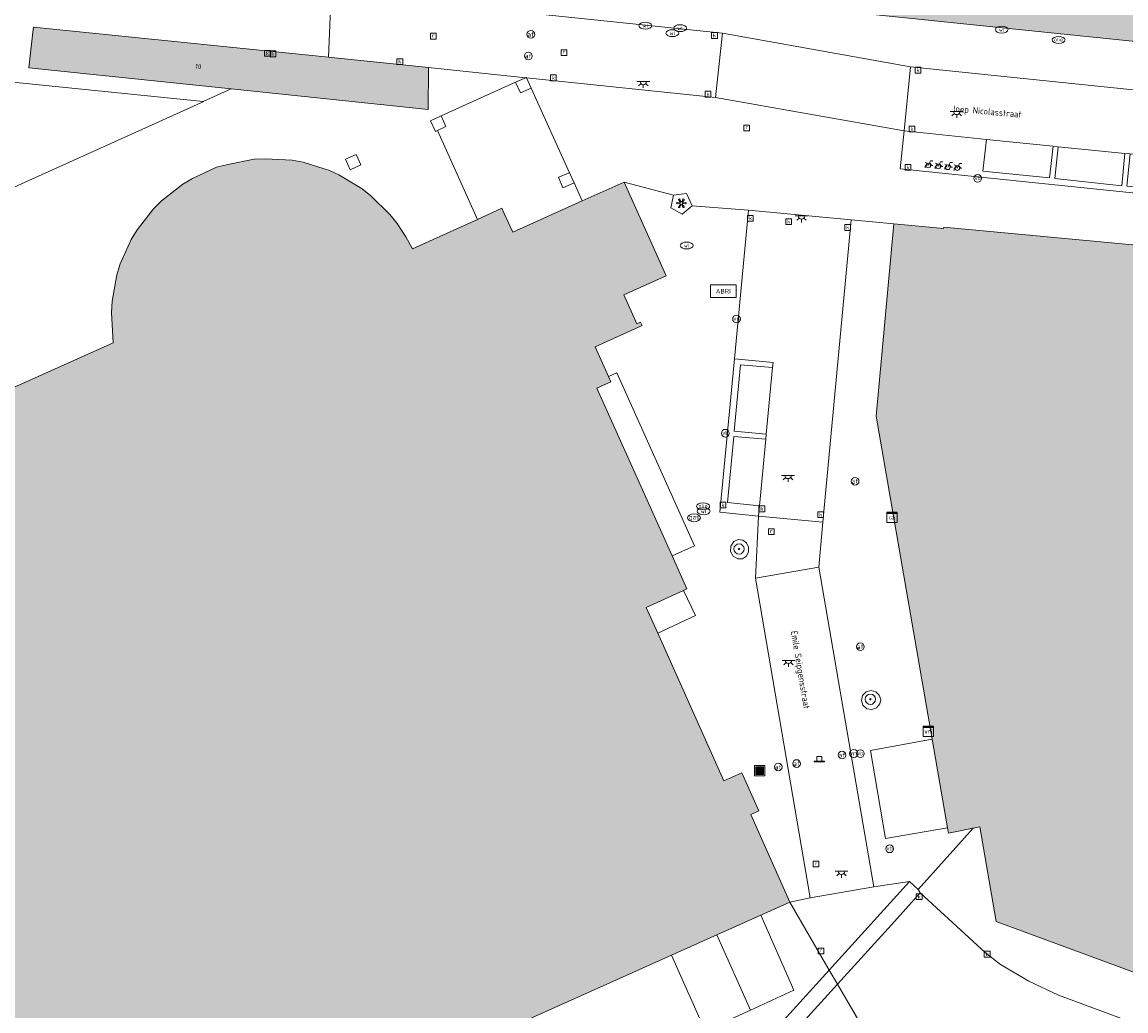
# Model space of a CAD drawing. Header units: metres. Extents: x 196496 to 197479, y 355250 to 356324.
# Tile 105 of 119: x 197117 to 197202, y 355940 to 356017. Entities that reach past the tile are written whole.
import ezdxf
from ezdxf.enums import TextEntityAlignment as Align

# ---------------------------------------------------------------- set-up
doc = ezdxf.new("R2010")
doc.units = ezdxf.units.M
doc.layers.get('0').update_dxf_attribs({"lineweight": 9})
for name, color, linetype, lineweight in [('B-WE-GR-BOOM-S', 251, 'Continuous', 9), ('B-WE-IE-KUNSTOBJECT-S', 251, 'Continuous', 9), ('B-WE-IE-MEUBILAIR_WEGMEUBILAIR-GV', 251, 'Continuous', 9), ('B-WE-IE-MEUBILAIR_WEGMEUBILAIR-S', 251, 'Continuous', 9), ('B-WE-IE-TERREINAFSCHEIDING_KUNSTMATIG_MUUR-GV', 251, 'Continuous', 9), ('B-WE-KL-BRANDSTOF_PUT-S', 251, 'Continuous', 9), ('B-WE-KL-DATA-S', 251, 'Continuous', 9), ('B-WE-KL-ET_LS_OV_LICHTPUNT-S', 251, 'Continuous', 9), ('B-WE-KL-GAS_PUT-S', 251, 'Continuous', 9), ('B-WE-KL-WATER-S', 251, 'Continuous', 9), ('B-WE-OG-BEBOUWING-GV', 251, 'Continuous', 9), ('B-WE-OG-BEBOUWING_HUISNUMMER-T35', 90, 'Continuous', 9), ('B-WE-OG-BEBOUWING_STRAATNAAM-T35', 130, 'Continuous', 9), ('B-WE-RI-GWA_KOLK-S', 251, 'Continuous', 9), ('B-WE-RI-GWA_RIOOLPUT-S', 251, 'Continuous', 9), ('B-WE-VH-ONVERHARD-GV', 251, 'Continuous', 9), ('B-WE-VH-VERHARDING_ASFALT-GV', 251, 'Continuous', 9), ('B-WE-VH-VERHARDING_BETONSTRAATSTEEN-GV', 251, 'Continuous', 9), ('B-WE-VH-VERHARDING_OPEN-GV', 251, 'Continuous', 9), ('B-WE-VH-VERHARDING_STRAATBAKSTEEN-GV', 251, 'Continuous', 9), ('B-WE-VW-AFSLUITPAAL-S', 251, 'Continuous', 9), ('B-WE-VW-VRI-S', 251, 'Continuous', 9), ('B-WE-VW-VRI_POLLER-S', 251, 'Continuous', 9)]:
    doc.layers.add(name, color=color, linetype=linetype, lineweight=lineweight)
doc.layers.add('X-XX-AL-PRESENTATIE_GEBOUW3-V', color=7, linetype='Continuous', lineweight=9, true_color=0xebe1d6)
doc.styles.add('NLCS-ISO', font='NLCS-ISO.ttf')
doc.styles.add('NLCS-ISO-ANNOTATIEF-T35', font='NLCS-ISO.ttf', dxfattribs={"height": 3.5})

# ---------------------------------------------------------------- blocks, each defined once
blk = doc.blocks.new('SIE-WEG_AFVALBAK-SO')
at = {"linetype": 'ByBlock', "lineweight": 18}
h = blk.add_hatch(color=0, dxfattribs=at)
h.dxf.hatch_style = 1
h.paths.add_polyline_path([(-1.5, -1.5), (1.5, -1.5), (1.5, 1.5), (-1.5, 1.5)])
at = {"color": 0, "linetype": 'ByBlock', "lineweight": 18}
for points in [[(-2, -2), (2, -2), (2, 2), (-2, 2)], [(-1.5, -1.5), (1.5, -1.5), (1.5, 1.5), (-1.5, 1.5)]]:
    blk.add_lwpolyline(points, close=True, dxfattribs=at)
blk = doc.blocks.new('SKL-DATA_SIGNAAL_CAIKAST-SO')
at = {"color": 0, "linetype": 'ByBlock', "lineweight": 18}
for points in [[(-2, 2), (2, 2), (2, 1.68), (-2, 1.68)], [(-2, 1.52), (2, 1.52), (2, -2), (-2, -2)]]:
    blk.add_lwpolyline(points, close=True, dxfattribs=at)
at = {"color": 0, "linetype": 'ByBlock', "lineweight": 18, "style": 'NLCS-ISO'}
blk.add_text('cai', height=1.5, dxfattribs=at).set_placement((0, 0), align=Align.MIDDLE_CENTER)
blk = doc.blocks.new('SKL-VRI_TERREINKAST-SO')
at = {"lineweight": 18}
for points in [[(-2, 2), (2, 2), (2, 1.68), (-2, 1.68)], [(-2, 1.52), (2, 1.52), (2, -2), (-2, -2)]]:
    blk.add_lwpolyline(points, close=True, dxfattribs=at)
at = {"lineweight": 18, "style": 'NLCS-ISO'}
blk.add_text('vri', height=1.8, dxfattribs=at).set_placement((0, 0), align=Align.MIDDLE_CENTER)
blk = doc.blocks.new('SIE-WEG_PAAL_VERKEERSBORD-SO')
at = {"color": 0, "linetype": 'ByBlock', "lineweight": 18}
blk.add_circle((0, 0), 1.5, dxfattribs=at)
at = {"color": 0, "linetype": 'ByBlock', "lineweight": 18, "style": 'NLCS-ISO'}
blk.add_text('vb', height=1.5, dxfattribs=at).set_placement((0, 0.13), align=Align.MIDDLE_CENTER)
blk = doc.blocks.new('SKL-VRI_PAAL-SO')
at = {"lineweight": 18}
blk.add_circle((0, 0), 1.59, dxfattribs=at)
at = {"lineweight": 18, "style": 'NLCS-ISO'}
blk.add_text('vri', height=1.8, dxfattribs=at).set_placement((-0.06, 0.08), align=Align.MIDDLE_CENTER)
blk = doc.blocks.new('SVW-POLLER-SO')
at = {"lineweight": 18}
blk.add_lwpolyline([(2, -1), (2, -0.8), (1, -0.8), (1, 1), (-1, 1), (-1, -0.8), (-2, -0.8), (-2, -1)], close=True, dxfattribs=at)
blk.add_lwpolyline([(-1, -0.8), (1, -0.8)], dxfattribs=at)
blk = doc.blocks.new('SVW-AFSLUITPAAL-SO')
at = {"lineweight": 18}
blk.add_circle((0, 0), 1.5, dxfattribs=at)
at = {"lineweight": 18, "style": 'NLCS-ISO'}
blk.add_text('af', height=1.8, dxfattribs=at).set_placement((0, 0), align=Align.MIDDLE_CENTER)
blk = doc.blocks.new('SKL-WATER_WATERLEIDINGPUT-SO')
at = {"color": 0, "linetype": 'ByBlock', "lineweight": 18}
blk.add_ellipse((0, 0), major_axis=(2.5, 0), ratio=0.54, dxfattribs=at)
at = {"color": 0, "linetype": 'ByBlock', "lineweight": 18, "style": 'NLCS-ISO'}
blk.add_text('wl', height=1.5, dxfattribs=at).set_placement((0, 0), align=Align.MIDDLE_CENTER)
blk = doc.blocks.new('SRI-KOLK-SO')
at = {"color": 0, "linetype": 'ByBlock', "lineweight": 18}
blk.add_lwpolyline([(-1.125, -1.125), (1.125, -1.125), (1.125, 1.125), (-1.125, 1.125)], close=True, dxfattribs=at)
at = {"color": 0, "linetype": 'ByBlock', "lineweight": 18, "style": 'NLCS-ISO'}
blk.add_text('k', height=1.5, dxfattribs=at).set_placement((0, 0), align=Align.MIDDLE_CENTER)
blk = doc.blocks.new('SRI-PUT_INSPECTIEPUT_RIOOLPUT-SO')
at = {"color": 0, "linetype": 'ByBlock', "lineweight": 18}
blk.add_lwpolyline([(-1.12, -1.12), (1.12, -1.12), (1.12, 1.12), (-1.12, 1.12)], close=True, dxfattribs=at)
at = {"color": 0, "linetype": 'ByBlock', "lineweight": 18, "style": 'NLCS-ISO'}
blk.add_text('r', height=1.5, dxfattribs=at).set_placement((0, 0.28), align=Align.MIDDLE_CENTER)
blk = doc.blocks.new('SKL-BENZINEPUT_OLIEPUT-SO')
at = {"color": 0, "linetype": 'ByBlock', "lineweight": 18}
blk.add_ellipse((0, 0), major_axis=(2.5, 0), ratio=0.54, dxfattribs=at)
at = {"color": 0, "linetype": 'ByBlock', "lineweight": 18, "style": 'NLCS-ISO'}
blk.add_text('olie', height=1.5, dxfattribs=at).set_placement((0, 0.16), align=Align.MIDDLE_CENTER)
blk = doc.blocks.new('SKL-GAS_PUT-SO')
at = {"color": 0, "linetype": 'ByBlock', "lineweight": 18}
blk.add_ellipse((0, 0), major_axis=(2.5, 0), ratio=0.601255, dxfattribs=at)
at = {"color": 0, "linetype": 'ByBlock', "lineweight": 18, "style": 'NLCS-ISO'}
blk.add_text('gas', height=1.8, dxfattribs=at).set_placement((0.12, 0.3), align=Align.MIDDLE_CENTER)
blk = doc.blocks.new('SKL-ET_OV_LICHTPUNT-SO')
at = {"color": 0, "linetype": 'ByBlock', "lineweight": 18}
for points in [[(-1.25, 0), (-2.5, 0)], [(1.25, 0), (2.5, 0)], [(-0.92, -0.85), (-1.83, -1.7)], [(0, -1.25), (0, -2.5)], [(0.92, -0.85), (1.83, -1.7)]]:
    blk.add_lwpolyline(points, dxfattribs=at)
blk.add_lwpolyline([(0, 0), (1.25, 0, -1), (-1.25, 0)], format="xyb", close=True, dxfattribs=at)
blk = doc.blocks.new('SIE-WEG_ABRI-SO')
blk.add_lwpolyline([(-5, -2.5), (5, -2.5), (5, 2.5), (-5, 2.5)], close=True)
at = {"style": 'NLCS-ISO'}
blk.add_text('ABRI', height=1.8, dxfattribs=at).set_placement((0, 0), align=Align.MIDDLE_CENTER)
blk = doc.blocks.new('SIE-WEG_FIETSENREK-SO')
at = {"color": 0, "linetype": 'ByBlock', "lineweight": 18}
for points in [[(-1.5, -1.35), (-1.5, -0.54), (-0.73, -0.28), (-0.73, 0.53), (-1.5, 0.79)], [(-0.3, -0.45), (0.6, 1.35), (1.5, 1.35)], [(1.05, -0.45), (0.21, 0.58)], [(1.05, -0.45), (1.5, -0.45)]]:
    blk.add_lwpolyline(points, dxfattribs=at)
blk.add_circle((-0.3, -0.45), 0.9, dxfattribs=at)
blk = doc.blocks.new('SIE-KUNSTOBJECT-SO')
at = {"color": 0, "linetype": 'ByBlock', "lineweight": 18, "flags": 128}
blk.add_lwpolyline([(0.27, -0.73, 0.700208), (-0.27, -0.73), (-0.56, -1.53, -1), (-1.05, -1.25), (-0.5, -0.6, 0.700208), (-0.77, -0.13), (-1.6, -0.28, -1), (-1.6, 0.28), (-0.77, 0.13, 0.700208), (-0.5, 0.6), (-1.05, 1.25, -1), (-0.56, 1.53), (-0.27, 0.73, 0.700208), (0.27, 0.73), (0.56, 1.53, -1), (1.05, 1.25), (0.5, 0.6, 0.700208), (0.77, 0.13), (1.6, 0.28, -1), (1.6, -0.28), (0.77, -0.13, 0.700208), (0.5, -0.6), (1.05, -1.25, -1), (0.56, -1.53)], format="xyb", close=True, dxfattribs=at)
blk = doc.blocks.new('SGR-BOOM_01-SO')
at = {"linetype": 'ByBlock', "lineweight": 18}
h = blk.add_hatch(color=0, dxfattribs=at)
h.dxf.hatch_style = 1
edge = h.paths.add_edge_path()
edge.add_arc((0, 0), 0.25, 0, 360)
at = {"color": 0, "linetype": 'ByBlock', "lineweight": 18}
for radius in [2, 0.25]:
    blk.add_circle((0, 0), radius, dxfattribs=at)

msp = doc.modelspace()

# ---------------------------------------------------------------- hatches: boundary and pattern name
at = {"layer": 'X-XX-AL-PRESENTATIE_GEBOUW3-V'}
for points in [[(197223.287, 356012.985), (197228.234, 356012.476), (197228.361, 356013.686), (197229.327, 356013.575), (197232.858, 356015.868), (197236.522, 356028.182), (197236.67, 356028.673), (197222.266, 356032.983), (197222.188, 356032.718), (197221.497, 356030.369), (197220.794, 356027.979), (197220.503, 356026.989), (197220.35, 356026.471), (197220.026, 356025.369), (197214.898, 356025.897), (197175.774, 356029.927), (197175.758, 356029.929), (197175.518, 356027.628), (197175.407, 356027.636), (197175.274, 356026.296), (197175.379, 356026.268), (197174.526, 356018.007), (197179.487, 356017.496)], [(197132.932, 356011.372), (197148.213, 356009.782), (197148.261, 356013.046), (197140.482, 356013.839), (197117.561, 356016.174), (197117.519, 356015.783), (197117.215, 356013.007)], [(197149.044, 355935.944), (197167.131, 355944.063), (197170.648, 355945.642), (197174.058, 355947.173), (197176.32, 355948.188), (197173.284, 355954.991), (197173.913, 355955.272), (197172.574, 355958.23), (197171.195, 355957.609), (197166.052, 355969.091), (197165.163, 355971.075), (197168.052, 355972.408), (197168.317, 355972.53), (197167.163, 355975.098), (197161.311, 355988.124), (197162.415, 355988.618), (197162.231, 355989.028), (197161.195, 355991.342), (197164.835, 355992.976), (197164.712, 355993.25), (197164.438, 355993.127), (197163.426, 355995.381), (197166.719, 355996.859), (197163.434, 356004.135), (197160.186, 356002.669), (197154.792, 356000.234), (197154.132, 356001.693), (197153.951, 356002.094), (197152.055, 356001.236), (197146.994, 355998.947), (197146.498, 355999.884), (197145.807, 356000.926), (197145.256, 356001.609), (197143.778, 356003.07), (197143.093, 356003.616), (197141.291, 356004.693), (197140.497, 356005.049), (197140.138, 356005.162), (197138.512, 356005.672), (197137.668, 356005.824), (197135.582, 356005.947), (197134.696, 356005.909), (197132.656, 356005.504), (197131.795, 356005.278), (197129.916, 356004.4), (197129.164, 356003.962), (197127.509, 356002.678), (197126.895, 356002.065), (197125.61, 356000.421), (197125.165, 355999.674), (197124.452, 355998.104), (197124.301, 355997.77), (197124.048, 355996.936), (197123.673, 355994.891), (197123.625, 355994.01), (197123.76, 355991.63), (197104.578, 355983.049), (197102.836, 355983.683), (197102.938, 355984.001), (197103.203, 355985.496), (197103.183, 355986.141), (197102.892, 355987.494), (197102.558, 355988.18), (197102.519, 355988.238), (197101.688, 355989.45), (197101.234, 355989.896), (197099.936, 355990.701), (197099.341, 355990.91), (197097.842, 355991.162), (197097.206, 355991.144), (197095.712, 355990.818), (197095.14, 355990.538), (197093.903, 355989.649), (197093.477, 355989.192), (197092.662, 355987.902), (197092.439, 355987.322), (197092.395, 355987.062), (197092.179, 355985.776), (197092.194, 355985.182), (197092.259, 355984.899), (197092.541, 355983.675), (197092.807, 355983.106), (197093.782, 355981.905), (197094.135, 355981.441), (197095.441, 355980.626), (197096.013, 355980.405), (197097.521, 355980.144), (197097.877, 355980.153), (197098.175, 355980.161), (197099.858, 355980.589), (197100.816, 355978.428), (197099.024, 355977.615), (197095.958, 355976.225), (197097.06, 355973.782), (197098.171, 355971.322), (197099.305, 355968.808), (197100.465, 355966.239), (197101.659, 355963.593), (197103.48, 355959.557), (197103.666, 355959.144), (197114.3, 355935.581), (197119.876, 355923.226), (197119.938, 355923.09), (197120.011, 355923.123), (197128.411, 355926.977), (197129.622, 355924.265), (197131.139, 355924.946), (197130.958, 355925.347), (197136.202, 355927.708), (197136.381, 355927.307), (197139.286, 355928.614), (197139.827, 355927.408), (197141.248, 355928.044), (197141.035, 355928.467), (197145.626, 355930.514), (197145.818, 355930.095), (197147.11, 355930.671), (197147.243, 355930.73), (197145.574, 355934.386), (197146.304, 355934.714), (197148.128, 355935.533)], [(197188.57, 355953.96), (197188.642, 355953.546), (197190.563, 355953.931), (197191.059, 355954.03), (197192.337, 355946.665), (197207.719, 355941.014), (197207.858, 355941.391), (197207.679, 355941.456), (197209.013, 355945.089), (197209.187, 355945.025), (197209.304, 355945.408), (197209.125, 355945.474), (197210.248, 355949.184), (197212.514, 355948.353), (197213.131, 355950.389), (197213.246, 355950.406), (197222.809, 355981.954), (197224.202, 355991.132), (197224.093, 355991.155), (197224.701, 355995.024), (197214.719, 355998.034), (197213.777, 355998.124), (197213.742, 355998.239), (197188.268, 356000.633), (197188.254, 356000.531), (197184.395, 356000.883), (197183.01, 355985.943), (197187.372, 355960.852)]]:
    msp.add_hatch(color=256, dxfattribs=at).paths.add_polyline_path(points)

# ---------------------------------------------------------------- linework, layer by layer
at = {"layer": 'B-WE-IE-MEUBILAIR_WEGMEUBILAIR-GV', "flags": 128}
for points in [[(197171.714, 355975.427), (197171.917, 355975.061), (197172.279, 355974.853), (197172.649, 355974.866), (197172.954, 355975.076), (197173.112, 355975.403), (197173.107, 355975.766), (197172.943, 355976.088), (197172.653, 355976.305), (197172.289, 355976.351), (197171.957, 355976.195), (197171.729, 355975.845)], [(197181.967, 355964.246), (197181.87, 355963.859), (197181.986, 355963.477), (197182.284, 355963.212), (197182.676, 355963.143), (197183.047, 355963.28), (197183.306, 355963.58), (197183.375, 355963.933), (197183.255, 355964.273), (197182.987, 355964.523), (197182.636, 355964.625), (197182.249, 355964.528)]]:
    msp.add_lwpolyline(points, close=True, dxfattribs=at)
at = {"layer": 'B-WE-IE-TERREINAFSCHEIDING_KUNSTMATIG_MUUR-GV', "flags": 128}
for points in [[(197155.014, 356011.89), (197155.397, 356011.056), (197156.218, 356011.433), (197155.853, 356012.239), (197155.842, 356012.264), (197155.799, 356012.245)], [(197148.949, 356008.146), (197149.605, 356008.446), (197149.227, 356009.273), (197148.407, 356008.902), (197148.782, 356008.07)], [(197141.803, 356005.915), (197142.17, 356005.087), (197142.997, 356005.464), (197142.622, 356006.285)], [(197159.551, 356004.071), (197159.194, 356004.86), (197158.349, 356004.522), (197158.683, 356003.686)], [(197167.277, 356003.128), (197167.068, 356002.127), (197167.952, 356001.639), (197168.715, 356002.286), (197168.286, 356003.242)]]:
    msp.add_lwpolyline(points, close=True, dxfattribs=at)
at = {"layer": 'B-WE-OG-BEBOUWING-GV', "flags": 128}
for points in [[(197223.287, 356012.985), (197228.234, 356012.476), (197228.361, 356013.686), (197229.327, 356013.575), (197232.858, 356015.868), (197236.522, 356028.182), (197236.67, 356028.673), (197222.266, 356032.983), (197222.188, 356032.718), (197221.497, 356030.369), (197220.794, 356027.979), (197220.503, 356026.989), (197220.35, 356026.471), (197220.026, 356025.369), (197214.898, 356025.897), (197175.774, 356029.927), (197175.758, 356029.929), (197175.518, 356027.628), (197175.407, 356027.636), (197175.274, 356026.296), (197175.379, 356026.268), (197174.526, 356018.007), (197179.487, 356017.496)], [(197132.932, 356011.372), (197148.213, 356009.782), (197148.261, 356013.046), (197140.482, 356013.839), (197117.561, 356016.174), (197117.519, 356015.783), (197117.215, 356013.007)]]:
    msp.add_lwpolyline(points, close=True, dxfattribs=at)
for points in [[(197149.044, 355935.944), (197167.131, 355944.063), (197170.648, 355945.642), (197174.058, 355947.173), (197176.32, 355948.188), (197173.284, 355954.991), (197173.913, 355955.272), (197172.574, 355958.23), (197171.195, 355957.609), (197166.052, 355969.091), (197165.163, 355971.075), (197168.052, 355972.408), (197168.317, 355972.53), (197167.163, 355975.098), (197161.311, 355988.124), (197162.415, 355988.618), (197162.231, 355989.028), (197161.195, 355991.342), (197164.835, 355992.976), (197164.712, 355993.25), (197164.438, 355993.127), (197163.426, 355995.381), (197166.719, 355996.859), (197163.434, 356004.135), (197160.186, 356002.669), (197154.792, 356000.234), (197154.132, 356001.693), (197153.951, 356002.094), (197152.055, 356001.236), (197146.994, 355998.947), (197146.498, 355999.884), (197145.807, 356000.926), (197145.256, 356001.609), (197143.778, 356003.07), (197143.093, 356003.616), (197141.291, 356004.693), (197140.497, 356005.049), (197140.138, 356005.162), (197138.512, 356005.672), (197137.668, 356005.824), (197135.582, 356005.947), (197134.696, 356005.909), (197132.656, 356005.504), (197131.795, 356005.278), (197129.916, 356004.4), (197129.164, 356003.962), (197127.509, 356002.678), (197126.895, 356002.065), (197125.61, 356000.421), (197125.165, 355999.674), (197124.452, 355998.104), (197124.301, 355997.77), (197124.048, 355996.936), (197123.673, 355994.891), (197123.625, 355994.01), (197123.76, 355991.63), (197104.578, 355983.049)], [(197213.742, 355998.239), (197188.268, 356000.633), (197188.254, 356000.531), (197184.395, 356000.883), (197183.01, 355985.943), (197187.372, 355960.852), (197188.57, 355953.96), (197188.642, 355953.546), (197190.563, 355953.931), (197191.059, 355954.03), (197192.337, 355946.665), (197207.719, 355941.014)]]:
    msp.add_lwpolyline(points, dxfattribs=at)
at = {"layer": 'B-WE-VH-ONVERHARD-GV', "flags": 128}
for points in [[(197171.714, 355975.427), (197171.917, 355975.061), (197172.279, 355974.853), (197172.649, 355974.866), (197172.954, 355975.076), (197173.112, 355975.403), (197173.107, 355975.766), (197172.943, 355976.088), (197172.653, 355976.305), (197172.289, 355976.351), (197171.957, 355976.195), (197171.729, 355975.845)], [(197181.967, 355964.246), (197181.87, 355963.859), (197181.986, 355963.477), (197182.284, 355963.212), (197182.676, 355963.143), (197183.047, 355963.28), (197183.306, 355963.58), (197183.375, 355963.933), (197183.255, 355964.273), (197182.987, 355964.523), (197182.636, 355964.625), (197182.249, 355964.528)]]:
    msp.add_lwpolyline(points, close=True, dxfattribs=at)
at = {"layer": 'B-WE-VH-VERHARDING_ASFALT-GV', "flags": 128}
msp.add_lwpolyline([(197182.747, 355937.092), (197183.515, 355937.482), (197184.344, 355937.755), (197185.204, 355937.897), (197186.065, 355937.908), (197186.9, 355937.793), (197187.682, 355937.565), (197199.943, 355932.997), (197200.653, 355932.742), (197202.077, 355932.226), (197216.892, 355926.172), (197219.777, 355932.588), (197218.62, 355933.002), (197211.514, 355935.637), (197208.953, 355936.588), (197204.676, 355938.177), (197203.254, 355938.705), (197197.169, 355940.965), (197194.867, 355942.043), (197192.684, 355943.346), (197191.485, 355944.281), (197186.435, 355948.904), (197184.213, 355946.426), (197180.017, 355941.806)], close=True, dxfattribs=at)
msp.add_lwpolyline([(197182.747, 355937.092), (197180.017, 355941.806), (197169.545, 355930.275)], dxfattribs=at)
at = {"layer": 'B-WE-VH-VERHARDING_BETONSTRAATSTEEN-GV', "flags": 128}
for points in [[(197196.764, 356006.93), (197191.578, 356007.451), (197191.315, 356004.97), (197196.489, 356004.461)], [(197202.341, 356006.346), (197197.148, 356006.877), (197196.905, 356004.411), (197202.092, 356003.845)], [(197174.476, 355984.553), (197174.964, 355989.721), (197172.481, 355989.936), (197171.993, 355984.782)], [(197173.959, 355978.985), (197174.442, 355984.156), (197171.968, 355984.374), (197171.467, 355979.229)]]:
    msp.add_lwpolyline(points, close=True, dxfattribs=at)
at = {"layer": 'B-WE-VH-VERHARDING_OPEN-GV', "flags": 128}
for points in [[(197140.482, 356013.839), (197140.682, 356018.885), (197133.515, 356019.633), (197121.476, 356046.182), (197104.745, 356038.64), (197104.84, 356038.428), (197089.742, 356031.624), (197089.912, 356031.261), (197075.042, 356024.54), (197078.998, 356015.777), (197078.626, 356015.608), (197082.597, 356006.827), (197082.226, 356006.667), (197085.757, 355998.837), (197085.771, 355998.843), (197101.985, 356006.162), (197109.301, 356009.465), (197114.939, 356012.01), (197130.753, 356010.389), (197132.932, 356011.372), (197117.215, 356013.007), (197117.519, 356015.783), (197117.561, 356016.174)], [(197109.301, 356009.465), (197101.985, 356006.162), (197105.266, 355998.895), (197105.275, 355998.874), (197112.611, 356002.183), (197130.796, 356010.385), (197130.753, 356010.389), (197114.939, 356012.01)], [(197159.194, 356004.86), (197156.218, 356011.433), (197155.397, 356011.056), (197155.014, 356011.89), (197149.227, 356009.273), (197149.605, 356008.446), (197148.949, 356008.146), (197152.055, 356001.236), (197153.951, 356002.094), (197154.132, 356001.693), (197154.792, 356000.234), (197160.186, 356002.669), (197159.551, 356004.071), (197158.683, 356003.686), (197158.349, 356004.522)], [(197142.622, 356006.285), (197142.997, 356005.464), (197142.17, 356005.087), (197141.803, 356005.915)], [(197174.442, 355984.156), (197174.476, 355984.553), (197171.993, 355984.782), (197172.481, 355989.936), (197174.964, 355989.721), (197175.014, 355990.11), (197172.012, 355990.399), (197170.884, 355978.473), (197173.888, 355978.18), (197173.959, 355978.985), (197171.467, 355979.229), (197171.968, 355984.374)], [(197166.052, 355969.091), (197168.984, 355970.453), (197168.052, 355972.408), (197165.163, 355971.075)], [(197151.447, 355924.653), (197164.408, 355927.339), (197165.842, 355927.756), (197167.209, 355928.4), (197168.458, 355929.251), (197169.545, 355930.275), (197180.017, 355941.806), (197179.379, 355942.907), (197168.714, 355931.148), (197167.742, 355930.232), (197166.625, 355929.47), (197165.402, 355928.894), (197164.12, 355928.521), (197151.179, 355925.823), (197149.245, 355925.42), (197145.352, 355924.608), (197145.584, 355923.438), (197149.509, 355924.251)]]:
    msp.add_lwpolyline(points, close=True, dxfattribs=at)
msp.add_lwpolyline([(197104.578, 355983.049), (197123.76, 355991.63), (197123.625, 355994.01), (197123.673, 355994.891), (197124.048, 355996.936), (197124.301, 355997.77), (197124.452, 355998.104), (197125.165, 355999.674), (197125.61, 356000.421), (197126.895, 356002.065), (197127.509, 356002.678), (197129.164, 356003.962), (197129.916, 356004.4), (197131.795, 356005.278), (197132.656, 356005.504), (197134.696, 356005.909), (197135.582, 356005.947), (197137.668, 356005.824), (197138.512, 356005.672), (197140.138, 356005.162), (197140.497, 356005.049), (197141.291, 356004.693), (197143.093, 356003.616), (197143.778, 356003.07), (197145.256, 356001.609), (197145.807, 356000.926), (197146.498, 355999.884), (197146.994, 355998.947), (197152.055, 356001.236), (197148.949, 356008.146), (197148.782, 356008.07), (197148.407, 356008.902), (197149.227, 356009.273), (197155.014, 356011.89), (197155.799, 356012.245), (197148.261, 356013.046), (197148.213, 356009.782), (197132.932, 356011.372), (197130.753, 356010.389), (197130.796, 356010.385), (197112.611, 356002.183)], dxfattribs=at)
at = {"layer": 'B-WE-VH-VERHARDING_STRAATBAKSTEEN-GV', "flags": 128}
for points in [[(197232.858, 356015.868), (197229.327, 356013.575), (197228.361, 356013.686), (197228.234, 356012.476), (197223.287, 356012.985), (197179.487, 356017.496), (197174.526, 356018.007), (197170.662, 356018.404), (197170.209, 356018.451), (197169.819, 356018.491), (197165.887, 356018.895), (197160.933, 356019.405), (197140.785, 356021.481), (197140.69, 356019.097), (197140.682, 356018.885), (197171.08, 356015.71), (197185.692, 356013.089), (197226.057, 356008.921), (197232.973, 356008.207), (197234.289, 356012.516), (197235.081, 356015.109)], [(197140.682, 356018.885), (197140.482, 356013.839), (197148.261, 356013.046), (197155.799, 356012.245), (197155.842, 356012.264), (197155.853, 356012.239), (197170.543, 356010.692), (197171.08, 356015.71)], [(197171.08, 356015.71), (197170.543, 356010.692), (197185.185, 356008.123), (197185.692, 356013.089)], [(197185.692, 356013.089), (197185.185, 356008.123), (197191.578, 356007.451), (197196.764, 356006.93), (197197.148, 356006.877), (197202.341, 356006.346), (197202.749, 356006.328), (197207.931, 356005.779), (197208.331, 356005.737), (197213.527, 356005.178), (197225.532, 356003.956), (197226.057, 356008.921)], [(197208.331, 356005.737), (197207.931, 356005.779), (197207.659, 356003.293), (197202.492, 356003.82), (197202.749, 356006.328), (197202.341, 356006.346), (197202.092, 356003.845), (197196.905, 356004.411), (197197.148, 356006.877), (197196.764, 356006.93), (197196.489, 356004.461), (197191.315, 356004.97), (197191.578, 356007.451), (197185.185, 356008.123), (197184.882, 356005.15), (197225.218, 356000.989), (197225.532, 356003.956), (197213.527, 356005.178), (197213.291, 356002.705), (197208.11, 356003.247)], [(197173.648, 355973.343), (197173.888, 355978.18), (197170.884, 355978.473), (197172.012, 355990.399), (197173.104, 356001.948), (197168.715, 356002.286), (197167.952, 356001.639), (197167.068, 356002.127), (197167.277, 356003.128), (197163.434, 356004.135), (197166.719, 355996.859), (197163.426, 355995.381), (197164.438, 355993.127), (197164.712, 355993.25), (197164.835, 355992.976), (197161.195, 355991.342), (197162.231, 355989.028), (197162.87, 355989.314), (197168.908, 355975.878), (197167.163, 355975.098), (197168.317, 355972.53), (197168.052, 355972.408), (197168.984, 355970.453), (197166.052, 355969.091), (197171.195, 355957.609), (197172.574, 355958.23), (197173.913, 355955.272), (197173.284, 355954.991), (197176.32, 355948.188), (197177.904, 355948.514)], [(197174.442, 355984.156), (197173.959, 355978.985), (197173.888, 355978.18), (197178.87, 355977.695), (197181.071, 356001.2), (197173.104, 356001.948), (197172.012, 355990.399), (197175.014, 355990.11), (197174.964, 355989.721), (197174.476, 355984.553)], [(197185.607, 355949.775), (197186.281, 355949.161), (197190.563, 355953.931), (197188.642, 355953.546), (197188.57, 355953.96), (197183.733, 355953.123), (197182.587, 355959.961), (197187.372, 355960.852), (197183.01, 355985.943), (197184.395, 356000.883), (197181.071, 356001.2), (197178.87, 355977.695), (197178.563, 355974.2), (197182.833, 355949.365)], [(197167.163, 355975.098), (197168.908, 355975.878), (197162.87, 355989.314), (197162.231, 355989.028), (197162.415, 355988.618), (197161.311, 355988.124)], [(197173.888, 355978.18), (197173.648, 355973.343), (197178.563, 355974.2), (197178.87, 355977.695)], [(197171.714, 355975.427), (197171.729, 355975.845), (197171.957, 355976.195), (197172.289, 355976.351), (197172.653, 355976.305), (197172.943, 355976.088), (197173.107, 355975.766), (197173.112, 355975.403), (197172.954, 355975.076), (197172.649, 355974.866), (197172.279, 355974.853), (197171.917, 355975.061)], [(197178.563, 355974.2), (197173.648, 355973.343), (197177.904, 355948.514), (197182.833, 355949.365)], [(197181.967, 355964.246), (197182.249, 355964.528), (197182.636, 355964.625), (197182.987, 355964.523), (197183.255, 355964.273), (197183.375, 355963.933), (197183.306, 355963.58), (197183.047, 355963.28), (197182.676, 355963.143), (197182.284, 355963.212), (197181.986, 355963.477), (197181.87, 355963.859)], [(197188.57, 355953.96), (197187.372, 355960.852), (197182.587, 355959.961), (197183.733, 355953.123)], [(197207.719, 355941.014), (197192.337, 355946.665), (197191.059, 355954.03), (197190.563, 355953.931), (197186.281, 355949.161), (197186.435, 355948.904), (197191.485, 355944.281), (197192.684, 355943.346), (197194.867, 355942.043), (197197.169, 355940.965), (197203.254, 355938.705), (197203.433, 355939.252), (197204.859, 355938.726), (197204.676, 355938.177), (197208.953, 355936.588), (197210.035, 355940.163)], [(197179.379, 355942.907), (197185.607, 355949.775), (197182.833, 355949.365), (197177.904, 355948.514), (197176.32, 355948.188)], [(197186.281, 355949.161), (197185.607, 355949.775), (197179.379, 355942.907), (197180.017, 355941.806), (197184.213, 355946.426), (197186.435, 355948.904)], [(197170.648, 355945.642), (197173.248, 355939.792), (197176.631, 355941.344), (197174.058, 355947.173)], [(197167.131, 355944.063), (197169.732, 355938.179), (197173.248, 355939.792), (197170.648, 355945.642)]]:
    msp.add_lwpolyline(points, close=True, dxfattribs=at)
for points in [[(197225.218, 356000.989), (197184.882, 356005.15), (197185.185, 356008.123), (197170.543, 356010.692), (197155.853, 356012.239), (197156.218, 356011.433), (197159.194, 356004.86), (197159.551, 356004.071), (197160.186, 356002.669), (197163.434, 356004.135), (197167.277, 356003.128), (197168.286, 356003.242), (197168.715, 356002.286), (197173.104, 356001.948), (197181.071, 356001.2), (197184.395, 356000.883), (197188.254, 356000.531), (197188.268, 356000.633), (197213.742, 355998.239)], [(197168.714, 355931.148), (197179.379, 355942.907), (197176.32, 355948.188), (197174.058, 355947.173), (197176.631, 355941.344), (197173.248, 355939.792), (197169.732, 355938.179), (197167.131, 355944.063), (197149.044, 355935.944)]]:
    msp.add_lwpolyline(points, dxfattribs=at)

# ---------------------------------------------------------------- block references
at = {"layer": 'B-WE-GR-BOOM-S', "xscale": 0.2, "yscale": 0.2, "zscale": 0.2}
for p in [(197172.366, 355975.622), (197182.567, 355963.946)]:
    msp.add_blockref('SGR-BOOM_01-SO', p, dxfattribs=at)
at = {"layer": 'B-WE-IE-KUNSTOBJECT-S', "xscale": 0.2, "yscale": 0.2, "zscale": 0.2}
msp.add_blockref('SIE-KUNSTOBJECT-SO', (197167.889, 356002.488), dxfattribs=at)
at = {"layer": 'B-WE-IE-MEUBILAIR_WEGMEUBILAIR-S', "xscale": 0.2, "yscale": 0.2, "zscale": 0.2}
for name, p in [('SIE-WEG_FIETSENREK-SO', (197187.125, 356005.508)), ('SIE-WEG_FIETSENREK-SO', (197187.902, 356005.439)), ('SIE-WEG_FIETSENREK-SO', (197188.64, 356005.374)), ('SIE-WEG_FIETSENREK-SO', (197189.381, 356005.309)), ('SIE-WEG_PAAL_VERKEERSBORD-SO', (197190.901, 356004.416)), ('SIE-WEG_ABRI-SO', (197171.144, 355995.651)), ('SIE-WEG_PAAL_VERKEERSBORD-SO', (197172.174, 355993.496)), ('SIE-WEG_PAAL_VERKEERSBORD-SO', (197171.308, 355984.619)), ('SIE-WEG_PAAL_VERKEERSBORD-SO', (197181.792, 355959.721)), ('SIE-WEG_AFVALBAK-SO', (197173.965, 355958.398)), ('SIE-WEG_PAAL_VERKEERSBORD-SO', (197184.066, 355952.327))]:
    msp.add_blockref(name, p, dxfattribs=at)
at = {"layer": 'B-WE-KL-BRANDSTOF_PUT-S', "xscale": 0.2, "yscale": 0.2, "zscale": 0.2}
for p in [(197197.186, 356015.181), (197169.575, 355978.938)]:
    msp.add_blockref('SKL-BENZINEPUT_OLIEPUT-SO', p, dxfattribs=at)
at = {"layer": 'B-WE-KL-DATA-S', "xscale": 0.2, "yscale": 0.2, "zscale": 0.2}
msp.add_blockref('SKL-DATA_SIGNAAL_CAIKAST-SO', (197184.249, 355978.071), dxfattribs=at)
at = {"layer": 'B-WE-KL-ET_LS_OV_LICHTPUNT-S', "xscale": 0.2, "yscale": 0.2, "zscale": 0.2}
for p in [(197164.934, 356011.949), (197189.274, 356009.623), (197177.222, 356001.502), (197176.174, 355981.337), (197176.209, 355966.968), (197180.324, 355950.578)]:
    msp.add_blockref('SKL-ET_OV_LICHTPUNT-SO', p, dxfattribs=at)
at = {"layer": 'B-WE-KL-GAS_PUT-S', "xscale": 0.2, "yscale": 0.2, "zscale": 0.2}
msp.add_blockref('SKL-GAS_PUT-SO', (197168.868, 355978.043), dxfattribs=at)
at = {"layer": 'B-WE-KL-WATER-S', "xscale": 0.2, "yscale": 0.2, "zscale": 0.2}
for p in [(197165.089, 356016.287), (197167.795, 356016.091), (197192.768, 356015.977), (197167.195, 356015.704), (197168.307, 355999.205), (197169.615, 355978.554)]:
    msp.add_blockref('SKL-WATER_WATERLEIDINGPUT-SO', p, dxfattribs=at)
at = {"layer": 'B-WE-RI-GWA_KOLK-S', "xscale": 0.2, "yscale": 0.2, "zscale": 0.2}
for p in [(197170.462, 356015.522), (197135.749, 356014.135), (197136.164, 356014.095), (197146.023, 356013.491), (197186.274, 356012.825), (197157.943, 356012.234), (197169.959, 356010.963), (197185.799, 356008.259), (197185.493, 356005.271), (197173.251, 356001.322), (197176.225, 356001.056), (197180.812, 356000.607), (197171.121, 355979.039), (197174.14, 355978.742), (197178.711, 355978.293), (197186.362, 355948.605), (197191.64, 355944.139)]:
    msp.add_blockref('SRI-KOLK-SO', p, dxfattribs=at)
at = {"layer": 'B-WE-RI-GWA_RIOOLPUT-S', "xscale": 0.2, "yscale": 0.2, "zscale": 0.2}
for p in [(197148.619, 356015.47), (197158.767, 356014.193), (197172.969, 356008.343), (197174.877, 355976.966), (197178.35, 355951.138), (197178.742, 355944.393)]:
    msp.add_blockref('SRI-PUT_INSPECTIEPUT_RIOOLPUT-SO', p, dxfattribs=at)
at = {"layer": 'B-WE-VW-AFSLUITPAAL-S', "xscale": 0.2, "yscale": 0.2, "zscale": 0.2}
for p in [(197156.198, 356015.61), (197156.005, 356013.933), (197181.384, 355980.887), (197181.795, 355968.037), (197180.367, 355959.607), (197175.413, 355958.688), (197176.838, 355958.951)]:
    msp.add_blockref('SVW-AFSLUITPAAL-SO', p, dxfattribs=at)
at = {"layer": 'B-WE-VW-VRI-S', "xscale": 0.2, "yscale": 0.2, "zscale": 0.2}
for name, p in [('SKL-VRI_TERREINKAST-SO', (197187.076, 355961.448)), ('SKL-VRI_PAAL-SO', (197181.277, 355959.732))]:
    msp.add_blockref(name, p, dxfattribs=at)
at = {"layer": 'B-WE-VW-VRI_POLLER-S', "xscale": 0.2, "yscale": 0.2, "zscale": 0.2}
msp.add_blockref('SVW-POLLER-SO', (197178.603, 355959.289), dxfattribs=at)

# ---------------------------------------------------------------- texts
at = {"layer": 'B-WE-OG-BEBOUWING_HUISNUMMER-T35', "style": 'NLCS-ISO-ANNOTATIEF-T35'}
msp.add_text('10', height=0.36, rotation=354, dxfattribs=at).set_placement((197130.373, 356013.109), align=Align.MIDDLE)
at = {"layer": 'B-WE-OG-BEBOUWING_STRAATNAAM-T35', "style": 'NLCS-ISO-ANNOTATIEF-T35'}
for s, rotation, p in [('Joep Nicolasstraat', 354.8, (197191.599, 356009.548)), ('Emile Seipgensstraat', 279.4, (197177.066, 355966.222))]:
    msp.add_text(s, height=0.5, rotation=rotation, dxfattribs=at).set_placement(p, align=Align.MIDDLE)

doc.saveas('drawing.dxf')
